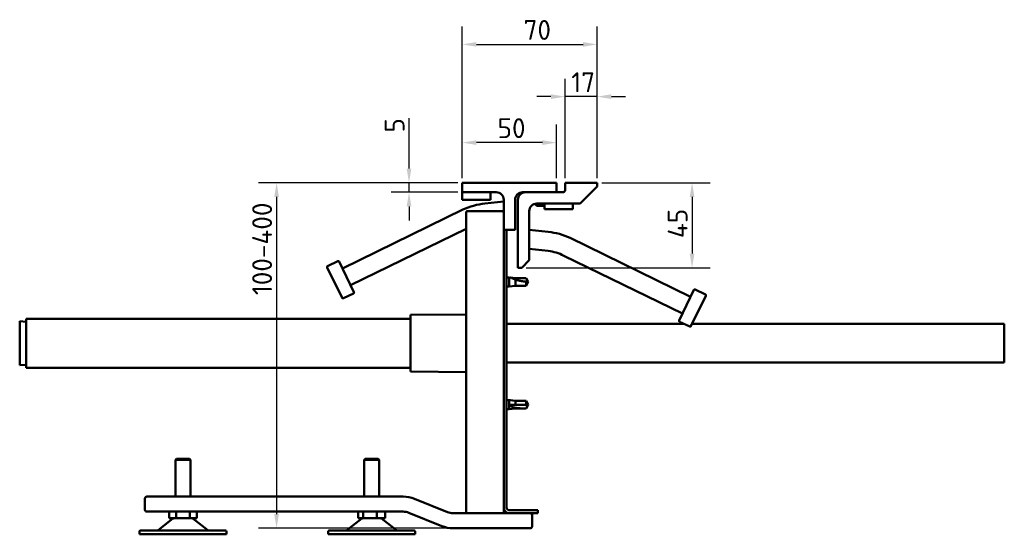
# Model space of a CAD drawing. Header units: millimetres. Extents: x 22 to 1242, y 39 to 856.
# Tile 3 of 3: x 709 to 1231, y 583 to 856. Entities that reach past the tile are written whole.
import ezdxf

# ---------------------------------------------------------------- set-up
doc = ezdxf.new("R2010")
doc.units = ezdxf.units.MM
doc.header["$LTSCALE"] = 3
doc.layers.add('Bemaßung (ISO)', color=7, linetype='Continuous', lineweight=25)
doc.layers.add('Sichtbar (ISO)', color=7, linetype='Continuous', lineweight=50)
doc.styles.add('Notiztext (DIN)', font='isocpeur.ttf')
doc.dimstyles.new('Standard (DIN)', dxfattribs={"dimscale": 3, "dimtxt": 3.5, "dimasz": 2.5, "dimexe": 3.175, "dimexo": 0.8, "dimgap": 0.8, "dimtad": 1, "dimrnd": 1e-08, "dimzin": 0, "dimtxsty": 'Notiztext (DIN)', "dimcen": 0.09, "dimdle": 10, "dimclrd": 256, "dimclre": 256, "dimclrt": 256, "dimadec": 0, "dimazin": 0, "dimtfac": 1, "dimtmove": 0, "dimatfit": 3, "dimfxl": 1, "dimtolj": 1, "dimtzin": 0, "dimlwd": -1, "dimlwe": -1, "dimarcsym": 0})

# ---------------------------------------------------------------- blocks, each defined once
blk = doc.blocks.new('*D4')
at = {"layer": 'Bemaßung (ISO)', "transparency": 16777216}
for p, q in [((941.04, 769.41), (835.53, 769.41)), ((845.05, 761.91), (845.05, 593.91)), ((936.15, 586.41), (835.53, 586.41))]:
    blk.add_line(p, q, dxfattribs=at)
for points in [[(843.8, 761.91), (846.3, 761.91), (845.05, 769.41)], [(843.8, 593.91), (846.3, 593.91), (845.05, 586.41)]]:
    blk.add_solid(points, dxfattribs=at)
at = {"layer": 'Defpoints', "color": 0, "transparency": 16777216}
for p in [(943.44, 769.41), (845.05, 586.41), (938.55, 586.41)]:
    blk.add_point(p, dxfattribs=at)
at = {"layer": 'Bemaßung (ISO)', "transparency": 16777216, "insert": (832.15, 703.18), "char_height": 10.5, "attachment_point": 1, "rotation": 90, "style": 'Notiztext (DIN)'}
blk.add_mtext('\\A1; \\fISOCPEUR|b0|i0;\\H10.5000;100-400', dxfattribs=at)
blk = doc.blocks.new('*D5')
at = {"layer": 'Bemaßung (ISO)', "transparency": 16777216}
for p, q in [((943.44, 771.81), (943.44, 800.21)), ((993.44, 771.81), (993.44, 800.21)), ((985.94, 790.68), (950.94, 790.68))]:
    blk.add_line(p, q, dxfattribs=at)
for points in [[(950.94, 791.93), (950.94, 789.43), (943.44, 790.68)], [(985.94, 791.93), (985.94, 789.43), (993.44, 790.68)]]:
    blk.add_solid(points, dxfattribs=at)
at = {"layer": 'Defpoints', "color": 0, "transparency": 16777216}
for p in [(943.44, 790.68), (943.44, 769.41), (993.44, 769.41)]:
    blk.add_point(p, dxfattribs=at)
at = {"layer": 'Bemaßung (ISO)', "transparency": 16777216, "insert": (962.14, 803.58), "char_height": 10.5, "attachment_point": 1, "style": 'Notiztext (DIN)'}
blk.add_mtext('\\A1;50', dxfattribs=at)
blk = doc.blocks.new('*D6')
at = {"layer": 'Bemaßung (ISO)', "transparency": 16777216}
for p, q in [((997.94, 771.81), (997.94, 824.55)), ((1014.94, 771.81), (1014.94, 824.55)), ((990.44, 815.03), (982.94, 815.03)), ((1014.94, 815.03), (997.94, 815.03)), ((1022.44, 815.03), (1029.94, 815.03))]:
    blk.add_line(p, q, dxfattribs=at)
for points in [[(990.44, 816.28), (990.44, 813.78), (997.94, 815.03)], [(1022.44, 816.28), (1022.44, 813.78), (1014.94, 815.03)]]:
    blk.add_solid(points, dxfattribs=at)
at = {"layer": 'Defpoints', "color": 0, "transparency": 16777216}
for p in [(997.94, 815.03), (997.94, 769.41), (1014.94, 769.41)]:
    blk.add_point(p, dxfattribs=at)
at = {"layer": 'Bemaßung (ISO)', "transparency": 16777216, "insert": (1001.19, 827.93), "char_height": 10.5, "attachment_point": 1, "style": 'Notiztext (DIN)'}
blk.add_mtext('\\A1;17', dxfattribs=at)
blk = doc.blocks.new('*D7')
at = {"layer": 'Bemaßung (ISO)', "transparency": 16777216}
for p, q in [((943.44, 771.81), (943.44, 852.24)), ((1014.94, 771.81), (1014.94, 852.24)), ((950.94, 842.71), (1007.44, 842.71))]:
    blk.add_line(p, q, dxfattribs=at)
for points in [[(950.94, 843.96), (950.94, 841.46), (943.44, 842.71)], [(1007.44, 843.96), (1007.44, 841.46), (1014.94, 842.71)]]:
    blk.add_solid(points, dxfattribs=at)
at = {"layer": 'Defpoints', "color": 0, "transparency": 16777216}
for p in [(1014.94, 842.71), (943.44, 769.41), (1014.94, 769.41)]:
    blk.add_point(p, dxfattribs=at)
at = {"layer": 'Bemaßung (ISO)', "transparency": 16777216, "insert": (969.22, 855.61), "char_height": 10.5, "attachment_point": 1, "style": 'Notiztext (DIN)'}
blk.add_mtext('\\A1; \\fISOCPEUR|b0|i0;\\H10.5000;70', dxfattribs=at)
blk = doc.blocks.new('*D8')
at = {"layer": 'Bemaßung (ISO)', "transparency": 16777216}
for p, q in [((1017.34, 769.41), (1074.73, 769.41)), ((1065.21, 761.91), (1065.21, 731.91)), ((977.34, 724.41), (1074.73, 724.41))]:
    blk.add_line(p, q, dxfattribs=at)
for points in [[(1063.96, 761.91), (1066.46, 761.91), (1065.21, 769.41)], [(1063.96, 731.91), (1066.46, 731.91), (1065.21, 724.41)]]:
    blk.add_solid(points, dxfattribs=at)
at = {"layer": 'Defpoints', "color": 0, "transparency": 16777216}
for p in [(1014.94, 769.41), (974.94, 724.41), (1065.21, 724.41)]:
    blk.add_point(p, dxfattribs=at)
at = {"layer": 'Bemaßung (ISO)', "transparency": 16777216, "insert": (1052.31, 740.08), "char_height": 10.5, "attachment_point": 1, "rotation": 90, "style": 'Notiztext (DIN)'}
blk.add_mtext('\\A1;45', dxfattribs=at)
blk = doc.blocks.new('*D9')
at = {"layer": 'Bemaßung (ISO)', "transparency": 16777216}
for p, q in [((915.24, 776.91), (915.24, 803.64)), ((941.04, 769.41), (905.72, 769.41)), ((915.24, 764.41), (915.24, 769.41)), ((941.04, 764.41), (905.72, 764.41)), ((915.24, 756.91), (915.24, 749.41))]:
    blk.add_line(p, q, dxfattribs=at)
for points in [[(913.99, 776.91), (916.49, 776.91), (915.24, 769.41)], [(913.99, 756.91), (916.49, 756.91), (915.24, 764.41)]]:
    blk.add_solid(points, dxfattribs=at)
at = {"layer": 'Defpoints', "color": 0, "transparency": 16777216}
for p in [(943.44, 769.41), (915.24, 764.41), (943.44, 764.41)]:
    blk.add_point(p, dxfattribs=at)
at = {"layer": 'Bemaßung (ISO)', "transparency": 16777216, "insert": (902.34, 795.99), "char_height": 10.5, "attachment_point": 1, "rotation": 90, "style": 'Notiztext (DIN)'}
blk.add_mtext('\\A1;5', dxfattribs=at)

msp = doc.modelspace()

# ---------------------------------------------------------------- linework, layer by layer
at = {"layer": 'Sichtbar (ISO)'}
for p, q in [((993.442, 769.4056), (943.442, 769.4056)), ((943.442, 769.4056), (943.442, 764.4056)), ((993.442, 764.4056), (993.442, 769.4056)), ((997.942, 769.4056), (997.942, 765.4056)), ((1014.942, 769.4056), (997.942, 769.4056)), ((1005.942, 758.4056), (1014.942, 767.4056)), ((1014.942, 767.4056), (1014.942, 769.4056)), ((958.442, 764.4056), (943.442, 764.4056)), ((943.442, 764.4056), (943.442, 760.4056)), ((958.442, 764.4056), (961.442, 764.4056)), ((958.442, 764.4056), (958.442, 760.4056)), ((975.442, 764.4056), (993.442, 764.4056)), ((996.942, 764.4056), (976.942, 764.4056)), ((958.442, 760.4056), (943.442, 760.4056)), ((965.442, 759.4056), (955.442, 758.3455)), ((965.442, 760.4056), (965.442, 744.4056)), ((971.442, 744.4056), (971.442, 760.4056)), ((972.942, 760.4056), (972.942, 724.4056)), ((982.442, 758.3742), (982.442, 757.5961)), ((984.9328, 757.5961), (982.442, 757.5961)), ((982.9325, 757.1056), (982.442, 757.5961)), ((984.9346, 757.1056), (982.9325, 757.1056)), ((982.942, 758.4056), (986.942, 758.4056)), ((986.942, 757.5961), (984.9328, 757.5961)), ((986.942, 757.1056), (984.9346, 757.1056)), ((986.942, 758.4056), (1001.942, 758.4056)), ((986.942, 758.4056), (986.942, 755.4056)), ((1001.942, 755.4056), (1001.942, 758.4056)), ((1001.942, 758.4056), (1005.942, 758.4056)), ((943.7474, 755.1765), (879.933, 724.0521)), ((945.442, 753.4056), (945.442, 594.4056)), ((964.442, 754.4056), (946.442, 754.4056)), ((978.942, 728.4056), (978.942, 754.4056)), ((1001.942, 755.4056), (986.942, 755.4056)), ((945.442, 744.9389), (884.2923, 715.1143)), ((965.442, 597.4056), (965.442, 744.4056)), ((965.442, 744.4056), (966.942, 744.4056)), ((965.442, 744.4056), (971.442, 744.4056)), ((966.942, 597.4056), (966.942, 744.4056)), ((978.942, 744.4056), (988.942, 743.3455)), ((1000.6365, 740.1765), (1064.4509, 709.0521)), ((978.942, 734.4056), (988.942, 733.3455)), ((997.2247, 730.7765), (1060.0916, 700.1143)), ((877.4988, 727.9026), (872.106, 725.2723)), ((878.1673, 727.6723), (886.058, 711.494)), ((978.942, 728.4056), (974.942, 724.4056)), ((879.7665, 708.4254), (871.8758, 724.6037)), ((972.942, 724.4056), (974.942, 724.4056)), ((968.242, 719.3056), (966.942, 719.3056)), ((968.242, 719.3056), (968.242, 714.5056)), ((971.71, 718.9556), (968.242, 719.3056)), ((971.71, 714.8556), (968.242, 714.5056)), ((968.9837, 719.2307), (971.71, 718.9555)), ((971.71, 718.9556), (971.71, 718.9555)), ((977.2584, 718.9556), (971.71, 718.9556)), ((971.71, 718.9555), (977.2584, 718.9555)), ((971.71, 718.1068), (971.71, 714.8556)), ((977.2584, 714.8556), (971.71, 714.8556)), ((977.2584, 718.9556), (977.2584, 718.9555)), ((978.442, 716.9056), (977.2584, 718.9556)), ((977.2584, 718.9555), (978.442, 716.9056)), ((977.2584, 717.0275), (977.2584, 714.8556)), ((978.442, 716.9056), (977.2584, 714.8556)), ((885.8278, 710.8255), (880.4351, 708.1952)), ((968.242, 714.5056), (966.942, 714.5056)), ((1058.3259, 696.494), (1066.2166, 712.6723)), ((1072.5081, 709.6037), (1064.6175, 693.4254)), ((1066.8852, 712.9026), (1072.2779, 710.2723)), ((915.942, 699.4056), (945.442, 699.6593)), ((915.942, 669.4056), (915.942, 699.4056)), ((708.942, 672.7556), (708.942, 696.0556)), ((712.442, 695.8298), (708.942, 696.0556)), ((712.442, 671.4056), (712.442, 697.4056)), ((712.442, 697.4056), (915.942, 697.4056)), ((1060.9547, 694.6556), (966.942, 694.6556)), ((1058.5561, 695.8255), (1063.9489, 693.1952)), ((1230.642, 694.6556), (1065.2174, 694.6556)), ((1230.642, 694.6556), (1230.642, 674.1556)), ((1230.642, 674.1556), (966.942, 674.1556)), ((712.442, 672.9814), (708.942, 672.7556)), ((712.442, 671.4056), (915.942, 671.4056)), ((915.942, 669.4056), (945.442, 669.1518)), ((968.2419, 654.3057), (966.942, 654.3057)), ((968.242, 654.3056), (966.942, 654.3056)), ((968.9836, 654.2308), (968.2419, 654.3057)), ((968.242, 654.3056), (968.242, 649.5056)), ((971.71, 653.9556), (968.242, 654.3056)), ((968.9838, 654.2308), (971.7099, 653.9557)), ((971.7099, 653.9557), (977.2583, 653.9558)), ((971.71, 653.9556), (971.71, 651.8505)), ((977.2584, 653.9556), (971.71, 653.9556)), ((977.2583, 653.9558), (978.4419, 651.9058)), ((978.4419, 651.9058), (977.2583, 653.9558)), ((977.2584, 653.9556), (977.2584, 651.8505)), ((977.9671, 652.728), (977.2584, 653.9556)), ((968.242, 649.5056), (966.942, 649.5056)), ((971.71, 649.8556), (968.242, 649.5056)), ((968.9837, 651.8431), (971.71, 651.8505)), ((971.71, 651.8505), (977.2584, 651.8505)), ((971.71, 650.2215), (971.71, 649.8556)), ((977.2584, 649.8556), (971.71, 649.8556)), ((977.2584, 651.8505), (978.442, 651.9056)), ((977.9671, 651.0832), (977.2584, 649.8556)), ((977.2584, 649.8572), (977.2584, 649.8556)), ((978.4418, 651.9058), (978.4419, 651.9058)), ((978.4419, 651.9058), (978.4418, 651.9058)), ((791.942, 623.1882), (791.442, 622.6882)), ((799.442, 622.6882), (791.442, 622.6882)), ((791.442, 603.1882), (791.442, 622.6882)), ((791.942, 623.1882), (798.942, 623.1882)), ((798.942, 623.1882), (799.442, 622.6882)), ((799.442, 603.1882), (799.442, 622.6882)), ((891.942, 623.1882), (891.442, 622.6882)), ((899.442, 622.6882), (891.442, 622.6882)), ((891.442, 603.1882), (891.442, 622.6882)), ((891.942, 623.1882), (898.942, 623.1882)), ((898.942, 623.1882), (899.442, 622.6882)), ((899.442, 603.1882), (899.442, 622.6882)), ((775.2592, 602.1882), (775.2592, 596.1882)), ((912.1491, 603.1882), (776.2592, 603.1882)), ((935.5552, 594.9881), (918.1428, 602.0232)), ((776.2592, 595.1882), (912.1491, 595.1882)), ((788.142, 591.6882), (788.142, 595.1882)), ((791.792, 591.6882), (791.792, 595.1882)), ((799.092, 591.6882), (799.092, 595.1882)), ((802.742, 591.6882), (802.742, 595.1882)), ((888.2144, 591.6882), (888.2144, 595.1882)), ((890.9399, 591.6882), (890.9399, 595.1882)), ((898.1675, 591.6882), (898.1675, 595.1882)), ((902.6696, 591.6882), (902.6696, 595.1882)), ((965.442, 594.4056), (965.442, 597.4056)), ((983.442, 595.9056), (968.442, 595.9056)), ((983.442, 595.9056), (983.442, 594.4056)), ((790.1697, 591.4737), (782.3281, 585.2955)), ((791.792, 591.6882), (788.142, 591.6882)), ((799.092, 591.6882), (791.792, 591.6882)), ((802.742, 591.6882), (799.092, 591.6882)), ((800.7142, 591.4737), (808.5558, 585.2955)), ((890.1697, 591.4737), (882.3281, 585.2955)), ((888.2144, 591.6882), (890.9399, 591.6882)), ((890.9399, 591.6882), (898.1675, 591.6882)), ((898.1675, 591.6882), (902.6696, 591.6882)), ((900.7142, 591.4737), (908.5558, 585.2955)), ((915.146, 594.6057), (932.5583, 587.5706)), ((968.442, 594.4056), (938.5521, 594.4056)), ((968.442, 594.4056), (983.442, 594.4056)), ((980.442, 587.4056), (980.442, 593.4056)), ((772.442, 583.1882), (772.442, 584.6882)), ((772.942, 585.1882), (817.942, 585.1882)), ((818.442, 583.1882), (818.442, 584.6882)), ((872.442, 583.1882), (872.442, 584.6882)), ((872.942, 585.1882), (917.942, 585.1882)), ((918.442, 583.1882), (918.442, 584.6882)), ((938.5521, 586.4056), (979.442, 586.4056)), ((818.442, 583.1882), (772.442, 583.1882)), ((918.442, 583.1882), (872.442, 583.1882))]:
    msp.add_line(p, q, dxfattribs=at)
for centre, radius, start, end in [((961.442, 760.4056), 4, 0, 90), ((975.442, 760.4056), 4, 90, 180), ((976.942, 760.4056), 4, 90, 180), ((996.942, 765.4056), 1, 270, 0), ((958.6045, 723.5127), 34.9761, 95.187692, 115.136533), ((982.942, 754.4056), 4, 90, 180), ((946.442, 753.4056), 1, 90, 180), ((964.442, 753.4056), 1, 0, 90), ((985.7795, 708.5127), 34.9761, 64.863467, 84.812308), ((985.7795, 708.5127), 25.0334, 62.79354, 82.742381), ((872.3252, 724.8229), 0.5, 116, 206), ((877.718, 727.4532), 0.5, 26, 116), ((885.6086, 711.2749), 0.5, 296, 26), ((1066.666, 712.4532), 0.5, 64, 154), ((1072.0588, 709.8229), 0.5, 334, 64), ((880.2159, 708.6446), 0.5, 206, 296), ((1058.7753, 696.2749), 0.5, 154, 244), ((1064.1681, 693.6446), 0.5, 244, 334), ((776.2592, 602.1882), 1, 90, 180), ((912.1491, 587.1882), 16, 68, 90), ((776.2592, 596.1882), 1, 180, 270), ((912.1491, 587.1882), 8, 68, 90), ((938.5521, 602.4056), 8, 248, 270), ((968.442, 597.4056), 3, 180, 270), ((968.442, 597.4056), 1.5, 180, 270), ((790.7886, 590.6882), 1, 90, 128.233825), ((800.0954, 590.6882), 1, 51.766175, 90), ((890.7886, 590.6882), 1, 90, 128.233825), ((900.0954, 590.6882), 1, 51.766175, 90), ((979.442, 593.4056), 1, 0, 90), ((772.942, 584.6882), 0.5, 90, 180), ((782.0187, 585.6882), 0.5, 270, 308.233825), ((808.8653, 585.6882), 0.5, 231.766175, 270), ((817.942, 584.6882), 0.5, 0, 90), ((872.942, 584.6882), 0.5, 90, 180), ((882.0187, 585.6882), 0.5, 270, 308.233825), ((908.8653, 585.6882), 0.5, 231.766175, 270), ((917.942, 584.6882), 0.5, 0, 90), ((938.5521, 602.4056), 16, 248, 270), ((979.442, 587.4056), 1, 270, 0)]:
    msp.add_arc(centre, radius, start, end, dxfattribs=at)
for centre, major_axis, ratio, start_param, end_param in [((978.442, 737.305), (-20.4, 0), 0.99997143, 1.08869412, 1.09109239), ((978.442, 737.305), (-20.4, 0), 0.99997143, 1.56206726, 1.57079633), ((968.2419, 651.9057), (0, 2.4), 0.00367713, 6.2828142, 6.29215179)]:
    msp.add_ellipse(centre, major_axis=major_axis, ratio=ratio, start_param=start_param, end_param=end_param, dxfattribs=at)
for points, knots in [([(971.71, 718.1068), (971.488, 718.1825), (971.2661, 718.262), (970.774, 718.4463), (970.5067, 718.5522), (970.0027, 718.7614), (969.7657, 718.8648), (969.4086, 719.0264), (969.2623, 719.0946), (969.1028, 719.1709), (969.0593, 719.192), (968.9998, 719.2215), (968.9837, 719.2299), (968.9837, 719.2307)], [1.00887175, 1.00887175, 1.00887175, 1.00887175, 1.67026687, 1.67026687, 2.50540031, 2.50540031, 3.34053375, 3.34053375, 3.91825705, 3.91825705, 4.20711871, 4.20711871, 4.49598036, 4.49598036, 4.49598036, 4.49598036]), ([(977.2584, 717.0275), (976.9516, 717.0453), (976.6411, 717.0702), (975.6715, 717.1708), (975.0066, 717.2721), (973.6995, 717.5346), (973.0579, 717.6955), (972.1947, 717.9503), (971.9494, 718.0274), (971.71, 718.1068)], [0.98043403, 0.98043403, 0.98043403, 0.98043403, 1.8678301, 1.8678301, 3.73566019, 3.73566019, 5.60349029, 5.60349029, 6.3657255, 6.3657255, 6.3657255, 6.3657255]), ([(978.442, 716.9056), (978.2708, 716.9033), (978.0912, 716.9097), (977.7239, 716.9434), (977.5362, 716.9707), (977.3185, 717.0145), (977.2885, 717.0209), (977.2584, 717.0275)], [0, 0, 0, 0, 1.02724635, 1.02724635, 2.0544927, 2.0544927, 2.21921907, 2.21921907, 2.21921907, 2.21921907]), ([(971.71, 650.2215), (971.488, 650.2472), (971.2661, 650.2808), (970.774, 650.3801), (970.5067, 650.4516), (970.0027, 650.6395), (969.7657, 650.7547), (969.4086, 651.0125), (969.2623, 651.1475), (969.1028, 651.3865), (969.0593, 651.4723), (968.9998, 651.6525), (968.9837, 651.7468), (968.9837, 651.8431)], [1.00887175, 1.00887175, 1.00887175, 1.00887175, 1.67026687, 1.67026687, 2.50540031, 2.50540031, 3.34053375, 3.34053375, 3.91825705, 3.91825705, 4.20711871, 4.20711871, 4.49598036, 4.49598036, 4.49598036, 4.49598036]), ([(977.2584, 649.8572), (976.9516, 649.858), (976.6411, 649.8591), (975.6715, 649.8669), (975.0066, 649.8774), (973.6995, 649.938), (973.0579, 649.9879), (972.1947, 650.1199), (971.9494, 650.1656), (971.71, 650.2215)], [0.98043403, 0.98043403, 0.98043403, 0.98043403, 1.8678301, 1.8678301, 3.73566019, 3.73566019, 5.60349029, 5.60349029, 6.3657255, 6.3657255, 6.3657255, 6.3657255]), ([(978.442, 651.9056), (978.2708, 651.6091), (978.0912, 651.298), (977.7239, 650.6619), (977.5362, 650.337), (977.3185, 649.961), (977.2885, 649.9091), (977.2584, 649.8572)], [0, 0, 0, 0, 1.02724635, 1.02724635, 2.0544927, 2.0544927, 2.21921907, 2.21921907, 2.21921907, 2.21921907])]:
    msp.add_open_spline(points, degree=3, knots=knots, dxfattribs=at)
for points in [[(968.9841, 654.2307), (968.9838, 654.2308), (968.9837, 654.2308), (968.9836, 654.2308)], [(978.442, 651.9056), (978.2893, 652.1699), (978.13, 652.4459), (977.9671, 652.728)]]:
    msp.add_open_spline(points, degree=3, dxfattribs=at)

# ---------------------------------------------------------------- dimensions: what is measured, and where the dimension line sits
at = {"layer": 'Bemaßung (ISO)'}
for base, p2, angle, text, override, picture, middle in [((1014.942, 842.71), (1014.942, 769.4056), 180, ' \\fISOCPEUR|b0|i0;\\H10.5000;70', {"dimgap": 0.8, "dimdec": 2, "dimtol": 0, "dimlim": 0, "dimtp": 0, "dimtm": 0, "dimtdec": 2, "dimtofl": 0, "dimatfit": 1}, '*D7', (979.192, 842.71)), ((845.0519, 586.4056), (938.5521, 586.4056), 90, ' \\fISOCPEUR|b0|i0;\\H10.5000;100-400', {"dimgap": 0.8, "dimdec": 0, "dimtol": 0, "dimlim": 0, "dimtp": 0, "dimtm": 0, "dimtdec": 2, "dimtofl": 0, "dimatfit": 1}, '*D4', (845.0519, 731.004))]:
    dim = msp.add_linear_dim(base=base, p1=(943.442, 769.4056), p2=p2, angle=angle, text=text, dimstyle='Standard (DIN)', override=override, dxfattribs=at)
    dim.commit()
    dim.dimension.update_dxf_attribs({"geometry": picture, "text_midpoint": middle, "dimtype": 160})
dim = msp.add_linear_dim(base=(997.942, 815.0271), p1=(1014.942, 769.4056), p2=(997.942, 769.4056), dimstyle='Standard (DIN)', override={"dimgap": 0.8, "dimdec": 0, "dimtol": 0, "dimlim": 0, "dimtp": 0, "dimtm": 0, "dimtdec": 2, "dimtofl": 1, "dimatfit": 1}, dxfattribs=at)
dim.commit()
dim.dimension.update_dxf_attribs({"geometry": '*D6', "text_midpoint": (1006.442, 815.0271), "dimtype": 160})
for base, p1, p2, angle, override, picture, middle in [((915.2406, 764.4056), (943.442, 769.4056), (943.442, 764.4056), 90, {"dimgap": 0.8, "dimdec": 0, "dimtol": 0, "dimlim": 0, "dimtp": 0, "dimtm": 0, "dimtdec": 2, "dimtofl": 1, "dimatfit": 1}, '*D9', (915.2406, 798.6181)), ((943.442, 790.6849), (993.442, 769.4056), (943.442, 769.4056), 180, {"dimgap": 0.8, "dimdec": 0, "dimtol": 0, "dimlim": 0, "dimtp": 0, "dimtm": 0, "dimtdec": 2, "dimtofl": 0, "dimatfit": 1}, '*D5', (968.442, 790.6849)), ((1065.2096, 724.4056), (1014.942, 769.4056), (974.942, 724.4056), 90, {"dimgap": 0.8, "dimdec": 0, "dimtol": 0, "dimlim": 0, "dimtp": 0, "dimtm": 0, "dimtdec": 2, "dimtofl": 0, "dimatfit": 1}, '*D8', (1065.2096, 746.9056))]:
    dim = msp.add_linear_dim(base=base, p1=p1, p2=p2, angle=angle, dimstyle='Standard (DIN)', override=override, dxfattribs=at)
    dim.commit()
    dim.dimension.update_dxf_attribs({"geometry": picture, "text_midpoint": middle, "dimtype": 160})

doc.saveas('drawing.dxf')
